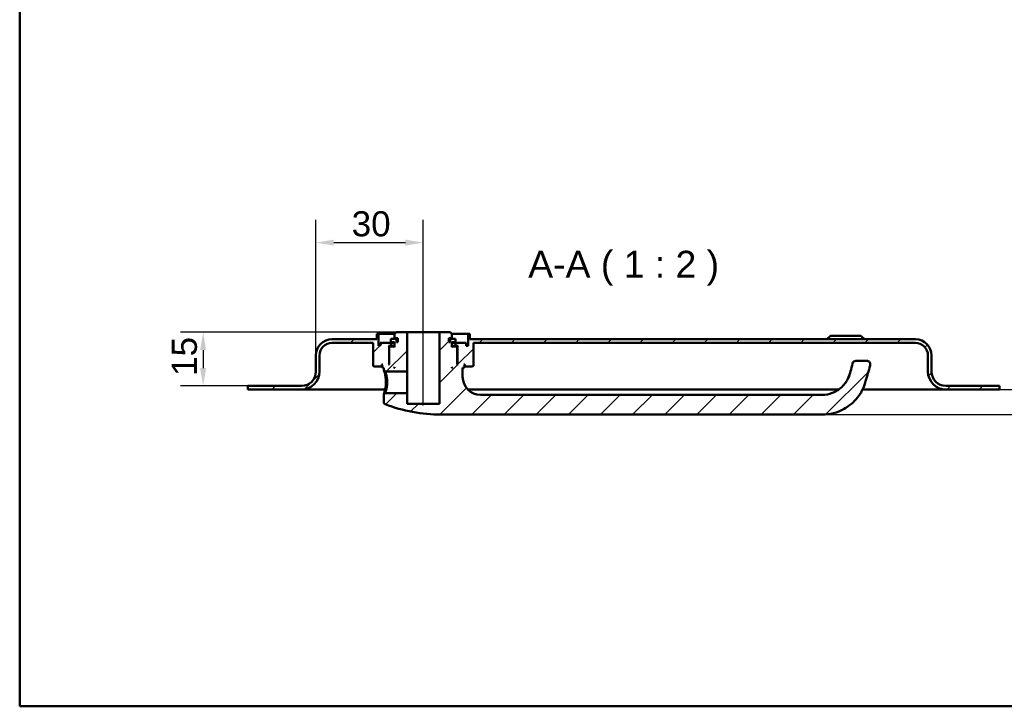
# Model space of a CAD drawing. Header units: millimetres. Extents: x 20 to 833, y 20 to 574.
# Tile 1 of 4: x 20 to 295, y 20 to 212. Entities that reach past the tile are written whole.
import ezdxf

# ---------------------------------------------------------------- set-up
doc = ezdxf.new("R2010")
doc.units = ezdxf.units.MM
doc.header["$LTSCALE"] = 2
for name, color, linetype, lineweight in [('Bemaßungen(DIN)', 7, 'Continuous', 25), ('Mittellinie(DIN)', 7, 'Continuous', 25), ('Sichtbare Kanten(DIN)', 7, 'Continuous', 50), ('Skizziergeometrie(DIN)', 7, 'Continuous', 50), ('Symbole(DIN)', 7, 'Continuous', 25)]:
    doc.layers.add(name, color=color, linetype=linetype, lineweight=lineweight)
doc.layers.add('Schraffur', color=179, linetype='Continuous', lineweight=9, true_color=0x1e1e47)
doc.styles.add('Aktuell-DINGroßer Text', font='arial.ttf')
doc.styles.add('STANDARD-DIN~0', font='arial.ttf')
doc.dimstyles.new('CAD-LAN', dxfattribs={"dimscale": 2, "dimtxt": 3.5, "dimasz": 2.5, "dimexe": 3.175, "dimexo": 0, "dimgap": 0.8, "dimtad": 1, "dimrnd": 1e-08, "dimtxsty": 'STANDARD-DIN~0', "dimcen": 0.09, "dimdle": 10, "dimclrd": 250, "dimclre": 250, "dimclrt": 250, "dimadec": 0, "dimazin": 2, "dimtfac": 1, "dimtmove": 0, "dimatfit": 3, "dimfxl": 1, "dimtolj": 1, "dimtzin": 0, "dimlwd": 25, "dimlwe": 25, "dimarcsym": 0})

# ---------------------------------------------------------------- blocks, each defined once
blk = doc.blocks.new('Ränder Standardrahmen')
at = {"layer": 'Skizziergeometrie(DIN)', "flags": 128}
blk.add_lwpolyline([(10, 10), (10, 287), (410, 287), (410, 10), (10, 10)], dxfattribs=at)
blk = doc.blocks.new('*D23')
at = {"layer": 'Bemaßungen(DIN)', "color": 250, "linetype": 'Continuous', "lineweight": 25, "true_color": 0x3f3f3f, "transparency": 16777216}
for p, q in [((102.75, 117.94), (102.75, 155.79)), ((132.75, 129.44), (132.75, 155.79)), ((107.75, 149.44), (127.75, 149.44))]:
    blk.add_line(p, q, dxfattribs=at)
at = {"layer": 'Bemaßungen(DIN)', "color": 250, "linetype": 'Continuous', "true_color": 0x3f3f3f, "transparency": 16777216}
for points in [[(107.75, 150.28), (107.75, 148.61), (102.75, 149.44)], [(127.75, 150.28), (127.75, 148.61), (132.75, 149.44)]]:
    blk.add_solid(points, dxfattribs=at)
at = {"layer": 'Defpoints', "color": 0, "linetype": 'Continuous', "transparency": 16777216}
for p in [(132.75, 149.44), (132.75, 129.44), (102.75, 117.94)]:
    blk.add_point(p, dxfattribs=at)
at = {"layer": 'Bemaßungen(DIN)', "color": 250, "linetype": 'Continuous', "lineweight": 25, "true_color": 0x3f3f3f, "transparency": 16777216, "insert": (112.75, 158.2), "char_height": 7, "attachment_point": 1, "style": 'STANDARD-DIN~0'}
blk.add_mtext('\\A1;30', dxfattribs=at)
blk = doc.blocks.new('*D24')
at = {"layer": 'Bemaßungen(DIN)', "color": 250, "linetype": 'Continuous', "lineweight": 25, "true_color": 0x3f3f3f, "transparency": 16777216}
for p, q in [((125.25, 124.44), (64.9, 124.44)), ((71.25, 119.44), (71.25, 114.44)), ((83.75, 109.44), (64.9, 109.44))]:
    blk.add_line(p, q, dxfattribs=at)
at = {"layer": 'Bemaßungen(DIN)', "color": 250, "linetype": 'Continuous', "true_color": 0x3f3f3f, "transparency": 16777216}
for points in [[(70.41, 119.44), (72.08, 119.44), (71.25, 124.44)], [(70.41, 114.44), (72.08, 114.44), (71.25, 109.44)]]:
    blk.add_solid(points, dxfattribs=at)
at = {"layer": 'Defpoints', "color": 0, "linetype": 'Continuous', "transparency": 16777216}
for p in [(125.25, 124.44), (71.25, 109.44), (83.75, 109.44)]:
    blk.add_point(p, dxfattribs=at)
at = {"layer": 'Bemaßungen(DIN)', "color": 250, "linetype": 'Continuous', "lineweight": 25, "true_color": 0x3f3f3f, "transparency": 16777216, "insert": (62.5, 112.23), "char_height": 7, "attachment_point": 1, "rotation": 90, "style": 'STANDARD-DIN~0'}
blk.add_mtext('\\A1;15', dxfattribs=at)
blk = doc.blocks.new('*D25')
at = {"layer": 'Bemaßungen(DIN)', "color": 250, "linetype": 'Continuous', "lineweight": 25, "true_color": 0x3f3f3f, "transparency": 16777216}
for p, q in [((319.55, 113.44), (319.55, 118.44)), ((293.75, 108.44), (325.9, 108.44)), ((319.55, 101.44), (319.55, 108.44)), ((244.25, 101.44), (325.9, 101.44)), ((319.55, 96.44), (319.55, 91.44))]:
    blk.add_line(p, q, dxfattribs=at)
at = {"layer": 'Bemaßungen(DIN)', "color": 250, "linetype": 'Continuous', "true_color": 0x3f3f3f, "transparency": 16777216}
for points in [[(318.72, 113.44), (320.39, 113.44), (319.55, 108.44)], [(318.72, 96.44), (320.39, 96.44), (319.55, 101.44)]]:
    blk.add_solid(points, dxfattribs=at)
at = {"layer": 'Defpoints', "color": 0, "linetype": 'Continuous', "transparency": 16777216}
for p in [(293.75, 108.44), (319.55, 108.44), (244.25, 101.44)]:
    blk.add_point(p, dxfattribs=at)
at = {"layer": 'Bemaßungen(DIN)', "color": 250, "linetype": 'Continuous', "lineweight": 25, "true_color": 0x3f3f3f, "transparency": 16777216, "insert": (310.95, 102.68), "char_height": 7, "attachment_point": 1, "rotation": 90, "style": 'STANDARD-DIN~0'}
blk.add_mtext('\\A1;7', dxfattribs=at)

msp = doc.modelspace()

# ---------------------------------------------------------------- hatches: boundary and pattern name
at = {"layer": 'Schraffur'}
h = msp.add_hatch(dxfattribs=at)
h.set_pattern_fill('ANSI31', color=256, scale=50.8, style=0)
h.set_pattern_definition([(45, (0, 0), (-4.49013, 4.49013), [])])
edge = h.paths.add_edge_path()
edge.add_spline(control_points=[(122.118, 107.444), (122.056, 107.383), (121.995, 107.324), (121.871, 107.203), (121.808, 107.143), (121.747, 107.083)], knot_values=[-0.0518021, -0.0518021, -0.0518021, -0.0518021, -0.0259877, -0.0259877, 0, 0, 0, 0], degree=3, periodic=0)
edge.add_line((121.747, 107.083), (121.747, 104.785))
edge.add_spline(control_points=[(121.747, 104.785), (121.749, 104.749), (121.753, 104.713), (121.768, 104.643), (121.78, 104.609), (121.826, 104.508), (121.868, 104.457), (121.957, 104.375), (122.012, 104.341), (122.071, 104.319)], knot_values=[-0.0530586, -0.0530586, -0.0530586, -0.0530586, -0.0446957, -0.0446957, -0.0363326, -0.0363326, -0.0190394, -0.0190394, -0.0000008, -0.0000008, -0.0000008, -0.0000008], degree=3, periodic=0)
edge.add_ellipse((137.747, 145.61), major_axis=(-15.675, -41.291), ratio=1, start_angle=0, end_angle=20.78806)
edge.add_line((137.747, 101.444), (244.247, 101.444))
edge.add_spline(control_points=[(244.247, 101.444), (245.3, 101.444), (246.354, 101.579), (248.393, 102.104), (249.381, 102.494), (251.755, 103.809), (253.035, 104.911), (255.607, 108.166), (256.125, 110.001), (256.753, 112.216), (257.178, 113.692), (257.601, 115.168)], knot_values=[-1.0346231, -1.0346231, -1.0346231, -1.0346231, -0.938254, -0.938254, -0.8419242, -0.8419242, -0.6899478, -0.6899478, -0.4605936, -0.4605936, 0, 0, 0, 0], degree=3, periodic=0)
edge.add_ellipse((256.64, 115.444), major_axis=(0.961, -0.276), ratio=1, start_angle=0, end_angle=106)
edge.add_line((256.64, 116.444), (253.64, 116.444))
edge.add_ellipse((253.64, 115.444), major_axis=(0, 1), ratio=1, start_angle=0, end_angle=76.78481)
edge.add_spline(control_points=[(252.666, 115.672), (252.306, 114.137), (252.026, 112.871), (251.109, 110.849), (250.558, 109.979), (248.893, 108.409), (248.004, 107.845), (246.138, 107.129), (245.191, 106.944), (244.247, 106.944)], knot_values=[-1.4743943, -1.4743943, -1.4743943, -1.4743943, -0.9712289, -0.9712289, -0.5989666, -0.5989666, -0.2834298, -0.2834298, 0, 0, 0, 0], degree=3, periodic=0)
edge.add_line((244.247, 106.944), (148.747, 106.944))
edge.add_ellipse((148.747, 111.944), major_axis=(0, -5), ratio=1, start_angle=270, end_angle=360, ccw=False)
edge.add_line((143.747, 111.944), (143.747, 114.444))
edge.add_line((143.747, 114.444), (144.047, 114.444))
edge.add_line((144.047, 114.444), (144.247, 114.644))
edge.add_line((144.247, 114.644), (144.247, 115.244))
edge.add_line((144.247, 115.244), (144.047, 115.444))
edge.add_line((144.047, 115.444), (144.347, 115.444))
edge.add_line((144.347, 115.444), (144.347, 114.944))
edge.add_line((144.347, 114.944), (144.447, 114.844))
edge.add_line((144.447, 114.844), (146.547, 114.844))
edge.add_line((146.547, 114.844), (146.747, 115.044))
edge.add_line((146.747, 115.044), (146.747, 121.444))
edge.add_line((146.747, 121.444), (270.247, 121.444))
edge.add_ellipse((270.247, 117.944), major_axis=(0, 3.5), ratio=1, start_angle=270, end_angle=360, ccw=False)
edge.add_line((273.747, 117.944), (273.747, 113.444))
edge.add_ellipse((278.747, 113.444), major_axis=(-5, 0), ratio=1, start_angle=0, end_angle=90)
edge.add_line((278.747, 108.444), (293.747, 108.444))
edge.add_line((293.747, 108.444), (293.747, 109.444))
edge.add_line((293.747, 109.444), (278.747, 109.444))
edge.add_ellipse((278.747, 113.444), major_axis=(0, -4), ratio=1, start_angle=270, end_angle=360, ccw=False)
edge.add_line((274.747, 113.444), (274.747, 117.944))
edge.add_ellipse((270.247, 117.944), major_axis=(4.5, 0), ratio=1, start_angle=0, end_angle=90)
edge.add_line((270.247, 122.444), (145.747, 122.444))
edge.add_line((145.747, 122.444), (145.747, 123.944))
edge.add_line((145.747, 123.944), (145.247, 123.944))
edge.add_line((145.247, 123.944), (145.247, 120.644))
edge.add_line((145.247, 120.644), (144.747, 120.644))
edge.add_line((144.747, 120.644), (144.747, 121.444))
edge.add_line((144.747, 121.444), (141.747, 121.444))
edge.add_line((141.747, 121.444), (141.747, 120.644))
edge.add_line((141.747, 120.644), (142.497, 120.644))
edge.add_line((142.497, 120.644), (142.297, 120.444))
edge.add_line((142.297, 120.444), (142.297, 115.644))
edge.add_line((142.297, 115.644), (142.497, 115.444))
edge.add_line((142.497, 115.444), (142.247, 115.444))
edge.add_line((142.247, 115.444), (142.247, 120.244))
edge.add_line((142.247, 120.244), (142.047, 120.444))
edge.add_line((142.047, 120.444), (140.947, 120.444))
edge.add_line((140.947, 120.444), (140.747, 120.244))
edge.add_line((140.747, 120.244), (140.747, 121.644))
edge.add_line((140.747, 121.644), (141.763, 121.644))
edge.add_line((141.763, 121.644), (141.763, 122.544))
edge.add_line((141.763, 122.544), (140.261, 122.544))
edge.add_line((140.261, 122.544), (140.261, 121.644))
edge.add_line((140.261, 121.644), (139.847, 121.644))
edge.add_line((139.847, 121.644), (139.847, 122.744))
edge.add_line((139.847, 122.744), (140.747, 122.744))
edge.add_line((140.747, 122.744), (140.747, 123.944))
edge.add_line((140.747, 123.944), (140.247, 124.444))
edge.add_line((140.247, 124.444), (137.247, 124.444))
edge.add_line((137.247, 124.444), (137.247, 104.444))
edge.add_line((137.247, 104.444), (128.247, 104.444))
edge.add_line((128.247, 104.444), (128.247, 107.444))
edge.add_line((128.247, 107.444), (122.118, 107.444))
h.paths.add_polyline_path([(140.947, 114.444), (140.747, 114.444), (140.747, 114.644)], flags=0)
edge = h.paths.add_edge_path()
edge.add_spline(control_points=[(121.747, 113.804), (121.81, 113.744), (121.872, 113.684), (121.996, 113.564), (122.058, 113.504), (122.119, 113.444)], knot_values=[-0.0519736, -0.0519736, -0.0519736, -0.0519736, -0.0259868, -0.0259868, -0.0001655, -0.0001655, -0.0001655, -0.0001655], degree=3, periodic=0)
edge.add_line((122.119, 113.444), (128.247, 113.444))
edge.add_line((128.247, 113.444), (128.247, 124.444))
edge.add_line((128.247, 124.444), (125.247, 124.444))
edge.add_line((125.247, 124.444), (124.747, 123.944))
edge.add_line((124.747, 123.944), (124.747, 122.744))
edge.add_line((124.747, 122.744), (125.647, 122.744))
edge.add_line((125.647, 122.744), (125.647, 121.644))
edge.add_line((125.647, 121.644), (125.232, 121.644))
edge.add_line((125.232, 121.644), (125.232, 122.544))
edge.add_line((125.232, 122.544), (123.73, 122.544))
edge.add_line((123.73, 122.544), (123.73, 121.644))
edge.add_line((123.73, 121.644), (124.747, 121.644))
edge.add_line((124.747, 121.644), (124.747, 120.244))
edge.add_line((124.747, 120.244), (124.547, 120.444))
edge.add_line((124.547, 120.444), (123.447, 120.444))
edge.add_line((123.447, 120.444), (123.247, 120.244))
edge.add_line((123.247, 120.244), (123.247, 115.444))
edge.add_line((123.247, 115.444), (122.997, 115.444))
edge.add_line((122.997, 115.444), (123.197, 115.644))
edge.add_line((123.197, 115.644), (123.197, 120.444))
edge.add_line((123.197, 120.444), (122.997, 120.644))
edge.add_line((122.997, 120.644), (123.747, 120.644))
edge.add_line((123.747, 120.644), (123.747, 121.444))
edge.add_line((123.747, 121.444), (120.747, 121.444))
edge.add_line((120.747, 121.444), (120.747, 120.644))
edge.add_line((120.747, 120.644), (120.247, 120.644))
edge.add_line((120.247, 120.644), (120.247, 123.944))
edge.add_line((120.247, 123.944), (119.747, 123.944))
edge.add_line((119.747, 123.944), (119.747, 122.444))
edge.add_line((119.747, 122.444), (107.247, 122.444))
edge.add_ellipse((107.247, 117.944), major_axis=(0, 4.5), ratio=1, start_angle=0, end_angle=90)
edge.add_line((102.747, 117.944), (102.747, 113.444))
edge.add_ellipse((98.747, 113.444), major_axis=(4, 0), ratio=1, start_angle=270, end_angle=360, ccw=False)
edge.add_line((98.747, 109.444), (83.747, 109.444))
edge.add_line((83.747, 109.444), (83.747, 108.444))
edge.add_line((83.747, 108.444), (98.747, 108.444))
edge.add_ellipse((98.747, 113.444), major_axis=(0, -5), ratio=1, start_angle=0, end_angle=90)
edge.add_line((103.747, 113.444), (103.747, 117.944))
edge.add_ellipse((107.247, 117.944), major_axis=(-3.5, 0), ratio=1, start_angle=270, end_angle=360, ccw=False)
edge.add_line((107.247, 121.444), (118.747, 121.444))
edge.add_line((118.747, 121.444), (118.747, 115.044))
edge.add_line((118.747, 115.044), (118.947, 114.844))
edge.add_line((118.947, 114.844), (121.047, 114.844))
edge.add_line((121.047, 114.844), (121.147, 114.944))
edge.add_line((121.147, 114.944), (121.147, 115.444))
edge.add_line((121.147, 115.444), (121.447, 115.444))
edge.add_line((121.447, 115.444), (121.247, 115.244))
edge.add_line((121.247, 115.244), (121.247, 114.644))
edge.add_line((121.247, 114.644), (121.447, 114.444))
edge.add_line((121.447, 114.444), (121.747, 114.444))
edge.add_line((121.747, 114.444), (121.747, 113.804))
h.paths.add_polyline_path([(124.747, 114.444), (124.547, 114.444), (124.747, 114.644)], flags=0)

# ---------------------------------------------------------------- linework, layer by layer
at = {"layer": 'Mittellinie(DIN)', "linetype": 'Continuous'}
msp.add_line((132.747, 103.944), (132.747, 129.444), dxfattribs=at)
at = {"layer": 'Sichtbare Kanten(DIN)'}
for p, q in [((120.247, 123.944), (119.747, 123.944)), ((119.747, 123.944), (119.747, 122.444)), ((120.247, 120.644), (120.247, 123.944)), ((120.247, 123.944), (124.747, 123.944)), ((125.247, 124.444), (124.747, 123.944)), ((124.747, 123.944), (124.747, 122.744)), ((128.247, 124.444), (125.247, 124.444)), ((128.247, 113.444), (128.247, 124.444)), ((137.247, 124.444), (128.247, 124.444)), ((140.247, 124.444), (137.247, 124.444)), ((137.247, 124.444), (137.247, 104.444)), ((140.747, 123.944), (140.247, 124.444)), ((140.747, 122.744), (140.747, 123.944)), ((140.747, 123.944), (145.247, 123.944)), ((145.747, 123.944), (145.247, 123.944)), ((145.247, 123.944), (145.247, 120.644)), ((145.747, 122.444), (145.747, 123.944)), ((119.747, 122.444), (107.247, 122.444)), ((107.247, 121.444), (118.747, 121.444)), ((118.747, 121.444), (118.747, 115.044)), ((123.747, 121.444), (120.747, 121.444)), ((120.747, 121.444), (120.747, 120.644)), ((125.232, 122.544), (123.73, 122.544)), ((123.73, 122.544), (123.73, 121.644)), ((123.73, 121.644), (124.747, 121.644)), ((123.747, 120.644), (123.747, 121.444)), ((123.747, 121.444), (124.747, 121.444)), ((124.747, 122.744), (125.647, 122.744)), ((124.747, 121.644), (124.747, 120.244)), ((125.232, 121.644), (125.232, 122.544)), ((125.647, 122.544), (125.232, 122.544)), ((125.647, 121.644), (125.232, 121.644)), ((125.647, 122.744), (125.647, 121.644)), ((139.847, 121.644), (139.847, 122.744)), ((139.847, 122.744), (140.747, 122.744)), ((140.261, 122.544), (139.847, 122.544)), ((140.261, 121.644), (139.847, 121.644)), ((141.763, 122.544), (140.261, 122.544)), ((140.261, 122.544), (140.261, 121.644)), ((140.747, 120.244), (140.747, 121.644)), ((140.747, 121.644), (141.763, 121.644)), ((140.747, 121.444), (141.747, 121.444)), ((144.747, 121.444), (141.747, 121.444)), ((141.747, 121.444), (141.747, 120.644)), ((141.763, 121.644), (141.763, 122.544)), ((144.747, 120.644), (144.747, 121.444)), ((270.247, 122.444), (145.747, 122.444)), ((146.747, 115.044), (146.747, 121.444)), ((146.747, 121.444), (270.247, 121.444)), ((246.497, 123.444), (245.497, 122.444)), ((246.497, 123.444), (254.997, 123.444)), ((254.997, 123.444), (255.997, 122.444)), ((120.747, 120.644), (120.247, 120.644)), ((123.197, 120.444), (122.997, 120.644)), ((122.997, 120.644), (123.747, 120.644)), ((123.197, 115.644), (123.197, 120.444)), ((123.197, 120.444), (123.447, 120.444)), ((123.447, 120.444), (123.247, 120.244)), ((123.247, 120.244), (123.247, 115.444)), ((124.547, 120.444), (123.447, 120.444)), ((124.747, 120.644), (123.747, 120.644)), ((124.747, 120.244), (124.547, 120.444)), ((124.747, 120.444), (124.547, 120.444)), ((141.747, 120.644), (140.747, 120.644)), ((140.947, 120.444), (140.747, 120.244)), ((140.947, 120.444), (140.747, 120.444)), ((142.047, 120.444), (140.947, 120.444)), ((141.747, 120.644), (142.497, 120.644)), ((142.247, 120.244), (142.047, 120.444)), ((142.047, 120.444), (142.297, 120.444)), ((142.247, 115.444), (142.247, 120.244)), ((142.497, 120.644), (142.297, 120.444)), ((142.297, 120.444), (142.297, 115.644)), ((145.247, 120.644), (144.747, 120.644)), ((102.747, 117.944), (102.747, 113.444)), ((103.747, 113.444), (103.747, 117.944)), ((122.997, 115.444), (123.197, 115.644)), ((123.247, 115.644), (123.197, 115.644)), ((142.297, 115.644), (142.247, 115.644)), ((142.297, 115.644), (142.497, 115.444)), ((256.64, 116.444), (253.64, 116.444)), ((273.747, 117.944), (273.747, 113.444)), ((274.747, 113.444), (274.747, 117.944)), ((118.747, 115.044), (118.947, 114.844)), ((118.947, 114.844), (121.047, 114.844)), ((121.047, 114.844), (121.147, 114.944)), ((121.047, 114.844), (121.247, 114.844)), ((121.147, 114.944), (121.147, 115.444)), ((121.147, 115.444), (121.447, 115.444)), ((121.247, 114.944), (121.147, 114.944)), ((121.447, 115.444), (121.247, 115.244)), ((121.247, 115.244), (121.247, 114.644)), ((121.247, 114.644), (121.447, 114.444)), ((121.447, 114.444), (121.747, 114.444)), ((121.747, 114.444), (121.747, 113.804)), ((121.747, 113.804), (122.119, 113.444)), ((122.119, 113.444), (128.247, 113.444)), ((123.247, 115.444), (122.997, 115.444)), ((124.547, 114.444), (124.747, 114.644)), ((124.747, 114.444), (124.547, 114.444)), ((124.747, 114.644), (124.747, 114.444)), ((128.247, 113.444), (128.247, 107.444)), ((140.747, 114.444), (140.747, 114.644)), ((140.747, 114.644), (140.947, 114.444)), ((140.947, 114.444), (140.747, 114.444)), ((142.497, 115.444), (142.247, 115.444)), ((143.747, 111.944), (143.747, 114.444)), ((143.747, 114.444), (144.047, 114.444)), ((144.247, 115.244), (144.047, 115.444)), ((144.047, 115.444), (144.347, 115.444)), ((144.047, 114.444), (144.247, 114.644)), ((144.247, 114.644), (144.247, 115.244)), ((144.347, 114.944), (144.247, 114.944)), ((144.247, 114.844), (144.447, 114.844)), ((144.347, 115.444), (144.347, 114.944)), ((144.347, 114.944), (144.447, 114.844)), ((144.447, 114.844), (146.547, 114.844)), ((146.547, 114.844), (146.747, 115.044)), ((98.747, 109.444), (83.747, 109.444)), ((83.747, 109.444), (83.747, 108.444)), ((83.747, 108.444), (98.747, 108.444)), ((98.747, 108.444), (113.747, 108.444)), ((122.107, 108.444), (113.747, 108.444)), ((122.118, 107.443), (121.746, 107.083)), ((128.247, 107.444), (122.118, 107.444)), ((128.247, 104.444), (128.247, 107.444)), ((248.827, 108.444), (145.176, 108.444)), ((263.747, 108.444), (255.474, 108.444)), ((263.747, 108.444), (278.747, 108.444)), ((293.747, 109.444), (278.747, 109.444)), ((278.747, 108.444), (293.747, 108.444)), ((293.747, 108.444), (293.747, 109.444)), ((121.747, 107.083), (121.747, 104.785)), ((244.247, 106.944), (148.747, 106.944)), ((137.247, 104.444), (128.247, 104.444)), ((137.747, 101.444), (244.247, 101.444))]:
    msp.add_line(p, q, dxfattribs=at)
for centre, radius, start, end in [((107.247, 117.944), 4.5, 90, 180), ((107.247, 117.944), 3.5, 90, 180), ((270.247, 117.944), 4.5, 0, 90), ((270.247, 117.944), 3.5, 0, 90), ((253.64, 115.444), 1, 90, 166.78481), ((256.64, 115.444), 1, 344, 90), ((98.747, 113.444), 4, 270, 0), ((98.747, 113.444), 5, 270, 0), ((278.747, 113.444), 5, 180, 270), ((278.747, 113.444), 4, 180, 270), ((148.747, 111.944), 5, 180, 270), ((137.747, 145.61), 44.167, 249.21194, 270)]:
    msp.add_arc(centre, radius, start, end, dxfattribs=at)
for points, knots in [([(252.666, 115.672), (252.306, 114.137), (252.026, 112.871), (251.109, 110.849), (250.558, 109.979), (248.893, 108.409), (248.004, 107.845), (246.138, 107.129), (245.191, 106.944), (244.247, 106.944)], [-1.4743943, -1.4743943, -1.4743943, -1.4743943, -0.9712289, -0.9712289, -0.5989666, -0.5989666, -0.2834298, -0.2834298, 0, 0, 0, 0]), ([(121.747, 113.804), (121.748, 113.804), (121.771, 113.733), (121.863, 113.437), (122.104, 112.572), (122.31, 111.453), (122.312, 110.444), (122.312, 110.444), (122.312, 110.444), (122.312, 110.444)], [-0.52855474, -0.52855474, -0.52855474, -0.52855474, -0.45322919, -0.33992189, -0.30215279, 0, 0, 0, 0.00002749, 0.00002749, 0.00002749, 0.00002749]), ([(122.665, 110.444), (122.665, 110.444), (122.665, 110.444), (122.665, 110.444), (122.663, 111.344), (122.486, 112.231), (122.328, 112.788), (122.309, 112.857), (122.289, 112.922), (122.271, 112.982), (122.216, 113.16), (122.172, 113.291), (122.146, 113.367), (122.128, 113.418), (122.119, 113.444), (122.119, 113.444)], [2.11504195, 2.11504195, 2.11504195, 2.11504195, 2.11506954, 2.11506954, 2.11506954, 2.41722233, 2.41722233, 2.41722233, 2.45499143, 2.45499143, 2.45499143, 2.56829872, 2.56829872, 2.56829872, 2.64387291, 2.64387291, 2.64387291, 2.64387291]), ([(244.247, 101.444), (245.3, 101.444), (246.354, 101.579), (248.393, 102.104), (249.381, 102.494), (251.755, 103.809), (253.035, 104.911), (255.607, 108.166), (256.125, 110.001), (256.753, 112.216), (257.178, 113.692), (257.601, 115.168)], [-1.0346231, -1.0346231, -1.0346231, -1.0346231, -0.938254, -0.938254, -0.8419242, -0.8419242, -0.6899478, -0.6899478, -0.4605936, -0.4605936, 0, 0, 0, 0]), ([(122.312, 110.444), (122.313, 109.939), (122.223, 108.923), (121.953, 107.731), (121.774, 107.169), (121.746, 107.083), (121.746, 107.083)], [-2.11504204, -2.11504204, -2.11504204, -2.11504204, -1.96399314, -1.81291674, -1.66184035, -1.58650114, -1.58650114, -1.58650114, -1.58650114]), ([(122.118, 107.444), (122.118, 107.444), (122.127, 107.469), (122.145, 107.519), (122.18, 107.62), (122.249, 107.821), (122.327, 108.099), (122.405, 108.377), (122.492, 108.731), (122.557, 109.135), (122.622, 109.539), (122.665, 109.993), (122.665, 110.444)], [3.70156316, 3.70156316, 3.70156316, 3.70156316, 3.77690989, 3.77690989, 3.77690989, 3.92798628, 3.92798628, 3.92798628, 4.07906268, 4.07906268, 4.07906268, 4.23011148, 4.23011148, 4.23011148, 4.23011148]), ([(121.749, 104.785), (121.749, 104.749), (121.753, 104.713), (121.768, 104.643), (121.78, 104.609), (121.826, 104.508), (121.868, 104.457), (121.957, 104.375), (122.012, 104.341), (122.071, 104.318)], [-0.053058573, -0.053058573, -0.053058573, -0.053058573, -0.044695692, -0.044695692, -0.03633263, -0.03633263, -0.019039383, -0.019039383, -0.000000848, -0.000000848, -0.000000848, -0.000000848])]:
    msp.add_open_spline(points, degree=3, knots=knots, dxfattribs=at)

# ---------------------------------------------------------------- block references
at = {"xscale": 2, "yscale": 2, "zscale": 2}
msp.add_blockref('Ränder Standardrahmen', (0, 0), dxfattribs=at)

# ---------------------------------------------------------------- texts
at = {"layer": 'Symbole(DIN)', "color": 7, "insert": (162.074, 137.444), "char_height": 7.4676, "attachment_point": 7, "style": 'Aktuell-DINGroßer Text'}
msp.add_mtext('A-A ( 1 : 2 )', dxfattribs=at)

# ---------------------------------------------------------------- dimensions: what is measured, and where the dimension line sits
at = {"layer": 'Bemaßungen(DIN)', "color": 250, "linetype": 'Continuous', "lineweight": 25, "true_color": 0x3f3f3f}
for base, p1, p2, angle, override, picture, middle in [((132.747, 149.444), (102.747, 117.944), (132.747, 129.444), 180, {"dimgap": 0.8, "dimdec": 2, "dimtol": 0, "dimlim": 0, "dimtp": 0, "dimtm": 0, "dimtdec": 2, "dimtofl": 0, "dimatfit": 1}, '*D23', (117.747, 149.444)), ((71.247, 109.444), (125.247, 124.444), (83.747, 109.444), 90, {"dimgap": 0.8, "dimdec": 2, "dimtol": 0, "dimlim": 0, "dimtp": 0, "dimtm": 0, "dimtdec": 2, "dimtofl": 0, "dimatfit": 1}, '*D24', (71.247, 116.944)), ((319.554, 108.444), (244.247, 101.444), (293.747, 108.444), 270, {"dimgap": 0.8, "dimdec": 2, "dimtol": 0, "dimlim": 0, "dimtp": 0, "dimtm": 0, "dimtdec": 2, "dimtofl": 1, "dimatfit": 1}, '*D25', (319.554, 104.944))]:
    dim = msp.add_linear_dim(base=base, p1=p1, p2=p2, angle=angle, dimstyle='CAD-LAN', override=override, dxfattribs=at)
    dim.commit()
    dim.dimension.update_dxf_attribs({"geometry": picture, "text_midpoint": middle, "dimtype": 160})

doc.saveas('drawing.dxf')
